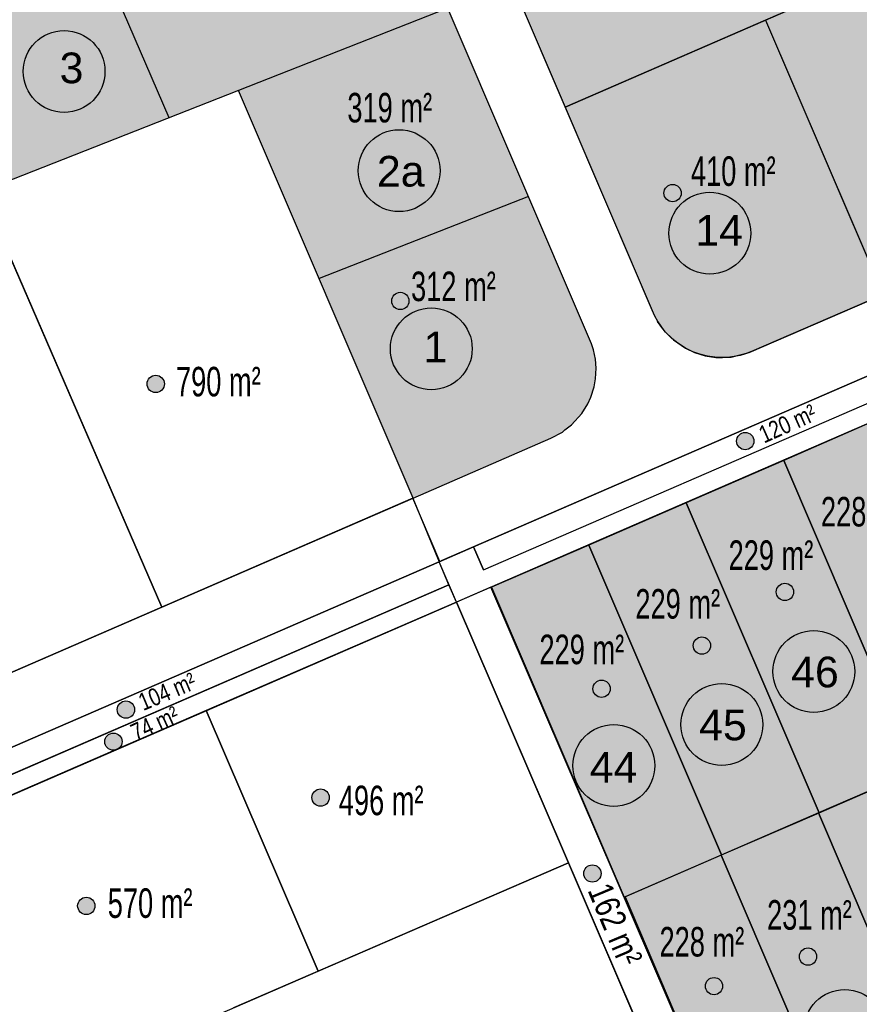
# Model space of a CAD drawing. Extents: x -130 to 463, y -249 to 170.
# Tile 4 of 9: x -11 to 63, y -22 to 64. Entities that reach past the tile are written whole.
import ezdxf
from ezdxf.enums import TextEntityAlignment as Align

# ---------------------------------------------------------------- set-up
doc = ezdxf.new("R2010")
doc.units = 0
doc.header["$MEASUREMENT"] = 0
doc.linetypes.add('AUSGEZOGEN', pattern=[0])
for name, color, linetype in [('Grundstuecke', 7, 'CONTINUOUS'), ('Grundstuecksgroesse', 7, 'CONTINUOUS'), ('Grundstuecksnummer', 7, 'CONTINUOUS'), ('Punkt Blau', 170, 'CONTINUOUS'), ('Punkt Gelb', 50, 'CONTINUOUS'), ('Punkt Orange', 42, 'CONTINUOUS'), ('Punkt Rot', 10, 'CONTINUOUS'), ('Strasse', 7, 'CONTINUOUS'), ('TB_401', 7, 'CONTINUOUS')]:
    doc.layers.add(name, color=color, linetype=linetype)
for name, color, linetype, lineweight in [('Option', 111, 'CONTINUOUS', 25), ('verkaufte Grundstuecke', 11, 'CONTINUOUS', 25), ('zu verkaufen', 51, 'CONTINUOUS', 25)]:
    doc.layers.add(name, color=color, linetype=linetype, lineweight=lineweight)
doc.styles.add('arial', font='ARIAL.TTF')

msp = doc.modelspace()

# ---------------------------------------------------------------- hatches: boundary and pattern name
at = {"layer": 'Option', "linetype": 'Continuous'}
msp.add_hatch(color=256, dxfattribs=at).paths.add_polyline_path([(8.566, 58.2), (15.656, 41.645), (34.089, 48.883), (27.004, 65.439)])
at = {"layer": 'Punkt Blau', "linetype": 'AUSGEZOGEN'}
h = msp.add_hatch(color=256, dxfattribs=at)
h.dxf.hatch_style = 2
h.paths.add_polyline_path([(2.033, 32.372), (2.021, 32.504), (1.987, 32.633), (1.931, 32.753), (1.854, 32.862), (1.761, 32.956), (1.652, 33.032), (1.531, 33.088), (1.403, 33.122), (1.271, 33.134), (1.139, 33.122), (1.01, 33.088), (0.89, 33.032), (0.781, 32.956), (0.687, 32.862), (0.611, 32.753), (0.555, 32.633), (0.521, 32.504), (0.509, 32.372), (0.521, 32.24), (0.555, 32.111), (0.611, 31.991), (0.687, 31.882), (0.781, 31.788), (0.89, 31.712), (1.01, 31.656), (1.139, 31.622), (1.271, 31.61), (1.403, 31.622), (1.531, 31.656), (1.652, 31.712), (1.761, 31.788), (1.854, 31.882), (1.931, 31.991), (1.987, 32.111), (2.021, 32.24)])
h = msp.add_hatch(color=256, dxfattribs=at)
h.dxf.hatch_style = 2
h.paths.add_polyline_path([(16.546, -4.049), (16.535, -3.917), (16.5, -3.789), (16.444, -3.668), (16.368, -3.56), (16.274, -3.466), (16.166, -3.39), (16.045, -3.333), (15.917, -3.299), (15.785, -3.287), (15.652, -3.299), (15.524, -3.333), (15.404, -3.39), (15.295, -3.466), (15.201, -3.56), (15.125, -3.668), (15.069, -3.789), (15.034, -3.917), (15.023, -4.049), (15.034, -4.182), (15.069, -4.31), (15.125, -4.43), (15.201, -4.539), (15.295, -4.633), (15.404, -4.709), (15.524, -4.765), (15.652, -4.799), (15.785, -4.811), (15.917, -4.799), (16.045, -4.765), (16.166, -4.709), (16.274, -4.633), (16.368, -4.539), (16.444, -4.43), (16.5, -4.31), (16.535, -4.182)])
h = msp.add_hatch(color=256, dxfattribs=at)
h.dxf.hatch_style = 2
h.paths.add_polyline_path([(-4.078, -13.585), (-4.09, -13.453), (-4.124, -13.324), (-4.18, -13.204), (-4.256, -13.095), (-4.35, -13.001), (-4.459, -12.925), (-4.579, -12.869), (-4.708, -12.835), (-4.84, -12.823), (-4.972, -12.835), (-5.1, -12.869), (-5.221, -12.925), (-5.33, -13.001), (-5.423, -13.095), (-5.5, -13.204), (-5.556, -13.324), (-5.59, -13.453), (-5.602, -13.585), (-5.59, -13.717), (-5.556, -13.845), (-5.5, -13.966), (-5.423, -14.075), (-5.33, -14.169), (-5.221, -14.245), (-5.1, -14.301), (-4.972, -14.335), (-4.84, -14.347), (-4.708, -14.335), (-4.579, -14.301), (-4.459, -14.245), (-4.35, -14.169), (-4.256, -14.075), (-4.18, -13.966), (-4.124, -13.845), (-4.09, -13.717)])
at = {"layer": 'Punkt Gelb', "linetype": 'AUSGEZOGEN'}
h = msp.add_hatch(color=256, dxfattribs=at)
h.dxf.hatch_style = 2
h.paths.add_polyline_path([(53.937, 27.334), (53.926, 27.467), (53.891, 27.595), (53.835, 27.715), (53.759, 27.824), (53.665, 27.918), (53.556, 27.994), (53.436, 28.05), (53.308, 28.085), (53.176, 28.096), (53.043, 28.085), (52.915, 28.05), (52.795, 27.994), (52.686, 27.918), (52.592, 27.824), (52.516, 27.715), (52.46, 27.595), (52.425, 27.467), (52.414, 27.334), (52.425, 27.202), (52.46, 27.074), (52.516, 26.953), (52.592, 26.845), (52.686, 26.751), (52.795, 26.675), (52.915, 26.618), (53.043, 26.584), (53.176, 26.573), (53.308, 26.584), (53.436, 26.618), (53.556, 26.675), (53.665, 26.751), (53.759, 26.845), (53.835, 26.953), (53.891, 27.074), (53.926, 27.202)])
h = msp.add_hatch(color=256, dxfattribs=at)
h.dxf.hatch_style = 2
h.paths.add_polyline_path([(40.481, -10.734), (40.469, -10.601), (40.435, -10.473), (40.379, -10.353), (40.302, -10.244), (40.208, -10.15), (40.1, -10.074), (39.979, -10.018), (39.851, -9.983), (39.719, -9.972), (39.587, -9.983), (39.458, -10.018), (39.338, -10.074), (39.229, -10.15), (39.135, -10.244), (39.059, -10.353), (39.003, -10.473), (38.969, -10.601), (38.957, -10.734), (38.969, -10.866), (39.003, -10.994), (39.059, -11.115), (39.135, -11.223), (39.229, -11.317), (39.338, -11.393), (39.458, -11.45), (39.587, -11.484), (39.719, -11.495), (39.851, -11.484), (39.979, -11.45), (40.1, -11.393), (40.208, -11.317), (40.302, -11.223), (40.379, -11.115), (40.435, -10.994), (40.469, -10.866)])
at = {"layer": 'Punkt Orange', "linetype": 'AUSGEZOGEN'}
h = msp.add_hatch(color=256, dxfattribs=at)
h.dxf.hatch_style = 2
h.paths.add_polyline_path([(-0.588, 3.694), (-0.6, 3.826), (-0.634, 3.954), (-0.69, 4.075), (-0.766, 4.183), (-0.86, 4.277), (-0.969, 4.354), (-1.089, 4.41), (-1.217, 4.444), (-1.35, 4.456), (-1.482, 4.444), (-1.61, 4.41), (-1.731, 4.354), (-1.839, 4.277), (-1.933, 4.183), (-2.01, 4.075), (-2.066, 3.954), (-2.1, 3.826), (-2.112, 3.694), (-2.1, 3.562), (-2.066, 3.433), (-2.01, 3.313), (-1.933, 3.204), (-1.839, 3.11), (-1.731, 3.034), (-1.61, 2.978), (-1.482, 2.944), (-1.35, 2.932), (-1.217, 2.944), (-1.089, 2.978), (-0.969, 3.034), (-0.86, 3.11), (-0.766, 3.204), (-0.69, 3.313), (-0.634, 3.433), (-0.6, 3.562)])
h = msp.add_hatch(color=256, dxfattribs=at)
h.dxf.hatch_style = 2
h.paths.add_polyline_path([(-1.687, 0.874), (-1.699, 1.007), (-1.733, 1.135), (-1.79, 1.255), (-1.866, 1.364), (-1.96, 1.458), (-2.068, 1.534), (-2.189, 1.59), (-2.317, 1.624), (-2.449, 1.636), (-2.582, 1.624), (-2.71, 1.59), (-2.83, 1.534), (-2.939, 1.458), (-3.033, 1.364), (-3.109, 1.255), (-3.165, 1.135), (-3.199, 1.007), (-3.211, 0.874), (-3.199, 0.742), (-3.165, 0.614), (-3.109, 0.493), (-3.033, 0.385), (-2.939, 0.291), (-2.83, 0.215), (-2.71, 0.158), (-2.582, 0.124), (-2.449, 0.112), (-2.317, 0.124), (-2.189, 0.158), (-2.068, 0.215), (-1.96, 0.291), (-1.866, 0.385), (-1.79, 0.493), (-1.733, 0.614), (-1.699, 0.742)])
at = {"layer": 'Punkt Rot', "linetype": 'AUSGEZOGEN'}
h = msp.add_hatch(color=256, dxfattribs=at)
h.dxf.hatch_style = 2
h.paths.add_polyline_path([(17.379, 54.896), (17.367, 55.028), (17.333, 55.156), (17.277, 55.277), (17.201, 55.385), (17.107, 55.479), (16.998, 55.555), (16.878, 55.612), (16.749, 55.646), (16.617, 55.658), (16.485, 55.646), (16.356, 55.612), (16.236, 55.555), (16.127, 55.479), (16.033, 55.385), (15.957, 55.277), (15.901, 55.156), (15.867, 55.028), (15.855, 54.896), (15.867, 54.763), (15.901, 54.635), (15.957, 54.515), (16.033, 54.406), (16.127, 54.312), (16.236, 54.236), (16.356, 54.18), (16.485, 54.146), (16.617, 54.134), (16.749, 54.146), (16.878, 54.18), (16.998, 54.236), (17.107, 54.312), (17.201, 54.406), (17.277, 54.515), (17.333, 54.635), (17.367, 54.763)])
h = msp.add_hatch(color=256, dxfattribs=at)
h.dxf.hatch_style = 2
h.paths.add_polyline_path([(47.544, 49.167), (47.533, 49.299), (47.498, 49.428), (47.442, 49.548), (47.366, 49.657), (47.272, 49.751), (47.163, 49.827), (47.043, 49.883), (46.915, 49.917), (46.782, 49.929), (46.65, 49.917), (46.522, 49.883), (46.401, 49.827), (46.293, 49.751), (46.199, 49.657), (46.123, 49.548), (46.066, 49.428), (46.032, 49.299), (46.021, 49.167), (46.032, 49.035), (46.066, 48.906), (46.123, 48.786), (46.199, 48.677), (46.293, 48.583), (46.401, 48.507), (46.522, 48.451), (46.65, 48.417), (46.782, 48.405), (46.915, 48.417), (47.043, 48.451), (47.163, 48.507), (47.272, 48.583), (47.366, 48.677), (47.442, 48.786), (47.498, 48.906), (47.533, 49.035)])
h = msp.add_hatch(color=256, dxfattribs=at)
h.dxf.hatch_style = 2
h.paths.add_polyline_path([(23.571, 39.673), (23.559, 39.805), (23.525, 39.933), (23.468, 40.053), (23.392, 40.162), (23.298, 40.256), (23.19, 40.332), (23.069, 40.388), (22.941, 40.423), (22.809, 40.434), (22.676, 40.423), (22.548, 40.388), (22.428, 40.332), (22.319, 40.256), (22.225, 40.162), (22.149, 40.053), (22.093, 39.933), (22.059, 39.805), (22.047, 39.673), (22.059, 39.54), (22.093, 39.412), (22.149, 39.292), (22.225, 39.183), (22.319, 39.089), (22.428, 39.013), (22.548, 38.957), (22.676, 38.922), (22.809, 38.911), (22.941, 38.922), (23.069, 38.957), (23.19, 39.013), (23.298, 39.089), (23.392, 39.183), (23.468, 39.292), (23.525, 39.412), (23.559, 39.54)])
h = msp.add_hatch(color=256, dxfattribs=at)
h.dxf.hatch_style = 2
h.paths.add_polyline_path([(57.432, 14.057), (57.42, 14.189), (57.386, 14.317), (57.33, 14.438), (57.254, 14.546), (57.16, 14.64), (57.051, 14.716), (56.931, 14.773), (56.802, 14.807), (56.67, 14.818), (56.538, 14.807), (56.41, 14.773), (56.289, 14.716), (56.18, 14.64), (56.086, 14.546), (56.01, 14.438), (55.954, 14.317), (55.92, 14.189), (55.908, 14.057), (55.92, 13.924), (55.954, 13.796), (56.01, 13.676), (56.086, 13.567), (56.18, 13.473), (56.289, 13.397), (56.41, 13.341), (56.538, 13.306), (56.67, 13.295), (56.802, 13.306), (56.931, 13.341), (57.051, 13.397), (57.16, 13.473), (57.254, 13.567), (57.33, 13.676), (57.386, 13.796), (57.42, 13.924)])
h = msp.add_hatch(color=256, dxfattribs=at)
h.dxf.hatch_style = 2
h.paths.add_polyline_path([(50.121, 9.335), (50.11, 9.468), (50.075, 9.596), (50.019, 9.716), (49.943, 9.825), (49.849, 9.919), (49.74, 9.995), (49.62, 10.051), (49.492, 10.085), (49.359, 10.097), (49.227, 10.085), (49.099, 10.051), (48.979, 9.995), (48.87, 9.919), (48.776, 9.825), (48.7, 9.716), (48.644, 9.596), (48.609, 9.468), (48.598, 9.335), (48.609, 9.203), (48.644, 9.075), (48.7, 8.954), (48.776, 8.846), (48.87, 8.752), (48.979, 8.676), (49.099, 8.619), (49.227, 8.585), (49.359, 8.573), (49.492, 8.585), (49.62, 8.619), (49.74, 8.676), (49.849, 8.752), (49.943, 8.846), (50.019, 8.954), (50.075, 9.075), (50.11, 9.203)])
h = msp.add_hatch(color=256, dxfattribs=at)
h.dxf.hatch_style = 2
h.paths.add_polyline_path([(41.288, 5.528), (41.276, 5.66), (41.242, 5.788), (41.186, 5.909), (41.109, 6.017), (41.016, 6.111), (40.907, 6.187), (40.786, 6.244), (40.658, 6.278), (40.526, 6.289), (40.394, 6.278), (40.265, 6.244), (40.145, 6.187), (40.036, 6.111), (39.942, 6.017), (39.866, 5.909), (39.81, 5.788), (39.776, 5.66), (39.764, 5.528), (39.776, 5.395), (39.81, 5.267), (39.866, 5.147), (39.942, 5.038), (40.036, 4.944), (40.145, 4.868), (40.265, 4.812), (40.394, 4.777), (40.526, 4.766), (40.658, 4.777), (40.786, 4.812), (40.907, 4.868), (41.016, 4.944), (41.109, 5.038), (41.186, 5.147), (41.242, 5.267), (41.276, 5.395)])
h = msp.add_hatch(color=256, dxfattribs=at)
h.dxf.hatch_style = 2
h.paths.add_polyline_path([(59.465, -18.049), (59.453, -17.917), (59.419, -17.788), (59.363, -17.668), (59.287, -17.559), (59.193, -17.465), (59.084, -17.389), (58.964, -17.333), (58.835, -17.299), (58.703, -17.287), (58.571, -17.299), (58.443, -17.333), (58.322, -17.389), (58.213, -17.465), (58.12, -17.559), (58.043, -17.668), (57.987, -17.788), (57.953, -17.917), (57.941, -18.049), (57.953, -18.181), (57.987, -18.309), (58.043, -18.43), (58.12, -18.539), (58.213, -18.632), (58.322, -18.709), (58.443, -18.765), (58.571, -18.799), (58.703, -18.811), (58.835, -18.799), (58.964, -18.765), (59.084, -18.709), (59.193, -18.632), (59.287, -18.539), (59.363, -18.43), (59.419, -18.309), (59.453, -18.181)])
h = msp.add_hatch(color=256, dxfattribs=at)
h.dxf.hatch_style = 2
h.paths.add_polyline_path([(51.189, -20.651), (51.177, -20.519), (51.143, -20.39), (51.086, -20.27), (51.01, -20.161), (50.916, -20.067), (50.808, -19.991), (50.687, -19.935), (50.559, -19.901), (50.427, -19.889), (50.294, -19.901), (50.166, -19.935), (50.046, -19.991), (49.937, -20.067), (49.843, -20.161), (49.767, -20.27), (49.711, -20.39), (49.677, -20.519), (49.665, -20.651), (49.677, -20.783), (49.711, -20.911), (49.767, -21.032), (49.843, -21.141), (49.937, -21.234), (50.046, -21.311), (50.166, -21.367), (50.294, -21.401), (50.427, -21.413), (50.559, -21.401), (50.687, -21.367), (50.808, -21.311), (50.916, -21.234), (51.01, -21.141), (51.086, -21.032), (51.143, -20.911), (51.177, -20.783)])
at = {"layer": 'verkaufte Grundstuecke', "linetype": 'Continuous'}
for points in [[(69.764, 18.439), (65.084, 29.363), (56.563, 25.625), (68.253, -1.661), (76.789, 2.04), (74.433, 7.539)], [(56.563, 25.625), (47.985, 21.905), (59.674, -5.381), (68.253, -1.661)], [(47.985, 21.905), (39.407, 18.186), (51.096, -9.1), (59.632, -5.399), (59.674, -5.381)], [(39.407, 18.186), (30.828, 14.466), (42.517, -12.82), (51.096, -9.1)], [(68.211, -1.68), (59.632, -5.399), (71.38, -32.821), (79.958, -29.102)], [(59.632, -5.399), (51.054, -9.119), (62.801, -36.541), (71.38, -32.821)], [(51.054, -9.119), (42.593, -12.787), (54.276, -40.237), (62.801, -36.541)]]:
    msp.add_hatch(color=256, dxfattribs=at).paths.add_polyline_path(points)
at = {"layer": 'zu verkaufen', "linetype": 'Continuous'}
for points in [[(48.021, 88.071), (34.533, 82.223), (31.54, 75.807), (33.815, 70.493), (31.793, 69.627), (37.308, 56.75), (57.659, 65.574)], [(6.721, 82.001), (4.867, 82.671), (2.758, 83.011), (0.588, 82.932), (-1.874, 82.302), (-8.008, 79.946), (2.467, 55.805), (8.566, 58.2), (27.004, 65.439), (25.136, 69.803), (24.424, 71.35), (23.642, 72.589), (22.731, 73.684), (21.736, 74.612), (20.461, 75.517), (19.192, 76.181)], [(-8.008, 79.946), (-11.034, 78.785), (-21.288, 65.96), (-14.065, 49.314), (2.467, 55.805)], [(72.631, 72.066), (54.969, 64.408), (65.315, 40.251), (82.977, 47.909)], [(54.969, 64.408), (37.308, 56.75), (45.044, 38.688), (45.462, 37.873), (45.823, 37.337), (46.16, 36.921), (46.717, 36.361), (47.233, 35.945), (47.916, 35.51), (48.549, 35.203), (49.173, 34.977), (49.863, 34.805), (50.512, 34.713), (51.09, 34.686), (51.612, 34.705), (52.188, 34.774), (52.728, 34.887), (53.201, 35.026), (53.736, 35.231), (65.315, 40.251)], [(34.089, 48.883), (15.656, 41.645), (23.937, 22.31), (36.07, 27.584), (37.081, 28.131), (37.292, 28.315), (37.882, 28.754), (38.788, 29.765), (39.305, 30.604), (39.585, 31.219), (39.869, 32.128), (39.994, 32.825), (40.044, 33.745), (39.982, 34.546), (39.816, 35.359), (39.648, 35.892)]]:
    msp.add_hatch(color=256, dxfattribs=at).paths.add_polyline_path(points)

# ---------------------------------------------------------------- linework, layer by layer
at = {"layer": 'Grundstuecke', "linetype": 'Continuous'}
for p, q in [((2.467, 55.805), (-7.991, 79.907)), ((27.004, 65.439), (8.566, 58.2)), ((34.089, 48.883), (15.656, 41.645))]:
    msp.add_line(p, q, dxfattribs=at)
at = {"layer": 'Grundstuecke', "linetype": 'AUSGEZOGEN'}
for points in [[(54.969, 64.408), (65.315, 40.251), (82.977, 47.909), (72.631, 72.066)], [(1.814, 12.717), (23.937, 22.31), (8.566, 58.2), (-14.065, 49.314)], [(56.563, 25.625), (68.253, -1.661), (76.789, 2.04), (65.084, 29.363)], [(47.985, 21.905), (59.674, -5.381), (68.253, -1.661), (56.563, 25.625)], [(39.407, 18.186), (51.096, -9.1), (59.674, -5.381), (47.985, 21.905)], [(30.828, 14.466), (42.517, -12.82), (51.096, -9.1), (39.407, 18.186)], [(5.719, 3.62), (15.58, -19.333), (37.602, -9.785), (27.741, 13.169)], [(-19.252, -7.207), (-10.141, -30.486), (15.58, -19.333), (5.719, 3.62)], [(59.632, -5.399), (71.38, -32.821), (79.958, -29.102), (68.211, -1.68)], [(51.054, -9.119), (62.801, -36.541), (71.38, -32.821), (59.632, -5.399)], [(62.801, -36.541), (51.054, -9.119), (42.593, -12.787), (54.276, -40.237)]]:
    msp.add_3dface(points, dxfattribs=at)
for points, invisible_edges in [([(33.815, 70.493), (31.793, 69.627), (37.308, 56.75)], 12), ([(37.308, 56.75), (57.659, 65.574), (33.815, 70.493)], 14), ([(45.462, 37.873), (54.969, 64.408), (37.308, 56.75)], 13), ([(45.823, 37.337), (45.462, 37.873), (54.969, 64.408)], 14), ([(46.16, 36.921), (45.823, 37.337), (54.969, 64.408)], 14), ([(46.717, 36.361), (46.16, 36.921), (54.969, 64.408)], 14), ([(47.233, 35.945), (46.717, 36.361), (54.969, 64.408)], 14), ([(47.916, 35.51), (47.233, 35.945), (54.969, 64.408)], 14), ([(48.549, 35.203), (47.916, 35.51), (54.969, 64.408)], 14), ([(49.173, 34.977), (48.549, 35.203), (54.969, 64.408)], 14), ([(49.863, 34.805), (49.173, 34.977), (54.969, 64.408)], 14), ([(50.512, 34.713), (49.863, 34.805), (54.969, 64.408)], 14), ([(51.09, 34.686), (50.512, 34.713), (54.969, 64.408)], 14), ([(51.612, 34.705), (51.09, 34.686), (54.969, 64.408)], 14), ([(52.188, 34.774), (51.612, 34.705), (54.969, 64.408)], 14), ([(52.728, 34.887), (52.188, 34.774), (54.969, 64.408)], 14), ([(53.201, 35.026), (52.728, 34.887), (54.969, 64.408)], 14), ([(65.315, 40.251), (53.201, 35.026), (54.969, 64.408)], 3), ([(37.308, 56.75), (45.044, 38.688), (45.462, 37.873)], 12), ([(-16.318, 4.856), (1.814, 12.717), (-14.065, 49.314)], 12), ([(53.736, 35.231), (53.201, 35.026), (65.315, 40.251)], 2), ([(47.339, -32.451), (37.602, -9.785), (8.134, -22.562)], 12)]:
    msp.add_3dface(points, dxfattribs=dict(at, invisible_edges=invisible_edges))
at = {"layer": 'Grundstuecksnummer', "linetype": 'AUSGEZOGEN'}
for centre in [(-6.796, 59.881), (22.702, 51.146), (50.056, 45.641), (25.536, 35.464), (59.214, 7.051), (51.113, 2.384), (41.603, -1.226), (61.943, -24.56)]:
    msp.add_circle(centre, 3.6, dxfattribs=at)
at = {"layer": 'Punkt Blau', "linetype": 'AUSGEZOGEN'}
for centre in [(1.271, 32.372), (15.785, -4.049), (-4.84, -13.585)]:
    msp.add_circle(centre, 0.762, dxfattribs=at)
at = {"layer": 'Punkt Gelb', "linetype": 'AUSGEZOGEN'}
for centre in [(53.176, 27.334), (39.719, -10.734)]:
    msp.add_circle(centre, 0.762, dxfattribs=at)
at = {"layer": 'Punkt Orange', "linetype": 'AUSGEZOGEN'}
for centre in [(-1.35, 3.694), (-2.449, 0.874)]:
    msp.add_circle(centre, 0.762, dxfattribs=at)
at = {"layer": 'Punkt Rot', "linetype": 'AUSGEZOGEN'}
for centre in [(46.782, 49.167), (22.809, 39.673), (56.67, 14.057), (49.359, 9.335), (40.526, 5.528), (58.703, -18.049), (50.427, -20.651)]:
    msp.add_circle(centre, 0.762, dxfattribs=at)
at = {"layer": 'Strasse', "linetype": 'AUSGEZOGEN'}
for points, invisible_edges in [([(27.287, 82.525), (28.032, 83.265), (39.816, 35.359)], 14), ([(26.438, 81.952), (27.287, 82.525), (39.816, 35.359)], 14), ([(25.136, 69.803), (21.069, 81.982), (39.648, 35.892)], 3), ([(21.069, 81.982), (22.124, 81.539), (39.648, 35.892)], 14), ([(22.124, 81.539), (22.788, 81.371), (39.648, 35.892)], 14), ([(24.902, 81.389), (25.827, 81.665), (39.648, 35.892)], 14), ([(25.827, 81.665), (26.438, 81.952), (39.816, 35.359)], 14), ([(39.648, 35.892), (25.827, 81.665), (39.816, 35.359)], 3), ([(22.788, 81.371), (23.492, 81.286), (39.648, 35.892)], 14), ([(23.492, 81.286), (24.124, 81.287), (39.648, 35.892)], 14), ([(24.124, 81.287), (24.902, 81.389), (39.648, 35.892)], 14), ([(31.793, 69.627), (45.17, 38.411), (39.816, 35.359)], 14), ([(98.752, 54.749), (117.556, 57.208), (53.522, 35.138)], 3), ([(117.556, 57.208), (104.788, 51.671), (53.522, 35.138)], 14), ([(104.788, 51.671), (105.663, 49.653), (53.522, 35.138)], 14), ([(105.663, 49.653), (100.617, 47.465), (53.522, 35.138)], 14), ([(53.522, 35.138), (100.617, 47.465), (51.939, 34.717)], 3), ([(87.447, 43.253), (88.915, 43.696), (30.118, 15.998)], 14), ([(88.915, 43.696), (30.118, 15.998), (90.863, 42.337)], 13), ([(88.915, 43.696), (87.447, 43.253), (51.939, 34.717)], 14), ([(87.447, 43.253), (26.393, 16.781), (51.939, 34.717)], 14), ([(29.249, 18.019), (87.447, 43.253), (30.118, 15.998)], 2), ([(30.118, 15.998), (90.863, 42.337), (91.513, 40.82)], 14), ([(27.741, 13.169), (30.118, 15.998), (91.513, 40.82)], 3), ([(45.17, 38.411), (45.487, 37.831), (39.816, 35.359)], 14), ([(45.487, 37.831), (46.02, 37.085), (39.816, 35.359)], 14), ([(46.848, 36.247), (26.393, 16.781), (46.02, 37.085)], 3), ([(38.788, 29.765), (46.02, 37.085), (37.882, 28.754)], 3), ([(39.305, 30.604), (46.02, 37.085), (38.788, 29.765)], 3), ([(39.585, 31.219), (46.02, 37.085), (39.305, 30.604)], 3), ([(39.869, 32.128), (46.02, 37.085), (39.585, 31.219)], 3), ([(39.816, 35.359), (46.02, 37.085), (39.982, 34.546)], 3), ([(39.994, 32.825), (46.02, 37.085), (39.869, 32.128)], 3), ([(39.982, 34.546), (46.02, 37.085), (40.044, 33.745)], 3), ([(40.044, 33.745), (46.02, 37.085), (39.994, 32.825)], 3), ([(47.908, 35.515), (26.393, 16.781), (46.848, 36.247)], 3), ([(48.695, 35.144), (26.393, 16.781), (47.908, 35.515)], 3), ([(49.642, 34.851), (26.393, 16.781), (48.695, 35.144)], 3), ([(50.587, 34.707), (26.393, 16.781), (49.642, 34.851)], 3), ([(51.939, 34.717), (26.393, 16.781), (51.189, 34.686)], 3), ([(51.189, 34.686), (26.393, 16.781), (50.587, 34.707)], 3), ([(37.292, 28.315), (37.882, 28.754), (26.295, 16.738)], 14), ([(37.081, 28.131), (37.292, 28.315), (26.295, 16.738)], 14), ([(36.07, 27.584), (37.081, 28.131), (26.295, 16.738)], 14), ([(23.937, 22.31), (36.07, 27.584), (26.295, 16.738)], 14), ([(-42.927, -11.77), (-68.944, -21.268), (23.923, 22.304)], 14), ([(-17.611, -1.441), (-20.999, -2.744), (23.923, 22.304)], 14), ([(-16.434, 4.805), (-19.539, 2.578), (23.923, 22.304)], 2), ([(26.222, 16.706), (-17.611, -1.441), (23.923, 22.304)], 3), ([(23.923, 22.304), (23.937, 22.31), (26.295, 16.738)], 14), ([(23.923, 22.304), (23.923, 22.304), (26.295, 16.738)], 2), ([(26.222, 16.706), (29.249, 18.019), (27.741, 13.169)], 2), ([(29.249, 18.019), (30.118, 15.998), (27.741, 13.169)], 14), ([(-13.911, -0.695), (26.222, 16.706), (-23, -6.822)], 14), ([(26.222, 16.706), (-23, -6.822), (-19.819, -5.658)], 13), ([(-19.819, -5.658), (27.09, 14.685), (26.222, 16.706)], 12), ([(-13.911, -0.695), (-17.611, -1.441), (26.222, 16.706)], 2), ([(26.333, 16.729), (26.295, 16.738), (26.393, 16.781)], 13), ([(26.345, 16.726), (26.333, 16.729), (26.393, 16.781)], 14), ([(26.393, 16.781), (26.373, 16.737), (26.333, 16.729)], 13), ([(26.373, 16.737), (26.345, 16.726), (26.393, 16.781)], 14), ([(27.09, 14.685), (-19.326, -5.441), (-19.252, -7.207)], 14), ([(-19.252, -7.207), (27.741, 13.169), (27.09, 14.685)], 12)]:
    msp.add_3dface(points, dxfattribs=dict(at, invisible_edges=invisible_edges))
msp.add_3dface([(27.741, 13.169), (51.248, -41.55), (54.276, -40.237), (30.769, 14.482)], dxfattribs=at)
at = {"layer": 'TB_401', "color": 7, "linetype": 'AUSGEZOGEN', "invisible_edges": 15}
for points in [[(28.032, 83.265), (31.793, 69.627), (39.816, 35.359)], [(100.617, 47.465), (88.915, 43.696), (51.939, 34.717)], [(37.882, 28.754), (46.02, 37.085), (26.295, 16.738)], [(46.02, 37.085), (26.333, 16.729), (26.295, 16.738)], [(26.393, 16.781), (26.333, 16.729), (46.02, 37.085)], [(-68.944, -21.268), (23.923, 22.304), (-19.539, 2.578)], [(-20.999, -2.744), (-42.927, -11.77), (23.923, 22.304)]]:
    msp.add_3dface(points, dxfattribs=at)

# ---------------------------------------------------------------- texts
at = {"layer": 'Grundstuecksgroesse', "linetype": 'AUSGEZOGEN', "style": 'arial', "width": 0.66017}
for s, p, p2 in [('319 m²', (18.143, 55.393), (25.606, 55.393)), ('410 m²', (48.392, 49.804), (55.855, 49.804)), ('312 m²', (23.752, 39.662), (31.215, 39.662)), ('790 m²', (3.053, 31.272), (10.515, 31.272)), ('228 m²', (59.84, 19.82), (67.303, 19.82)), ('229 m²', (51.71, 15.996), (59.173, 15.996)), ('229 m²', (43.503, 11.708), (50.966, 11.708)), ('229 m²', (35.056, 7.696), (42.519, 7.696)), ('496 m²', (17.39, -5.599), (24.853, -5.599)), ('570 m²', (-2.954, -14.641), (4.509, -14.641)), ('231 m²', (55.098, -15.679), (62.561, -15.679)), ('228 m²', (45.629, -18.042), (53.092, -18.042))]:
    msp.add_text(s, height=2.6, dxfattribs=at).set_placement(p, p2, align=Align.FIT)
at = {"layer": 'Grundstuecksnummer', "linetype": 'AUSGEZOGEN', "style": 'arial'}
for s, p, p2 in [('3', (-7.191, 58.844), (-5.094, 58.844)), ('14', (48.783, 44.541), (52.978, 44.541)), ('1', (24.845, 34.279), (26.943, 34.279)), ('46', (57.217, 5.659), (61.412, 5.659)), ('45', (49.116, 0.993), (53.311, 0.993)), ('44', (39.484, -2.739), (43.68, -2.739))]:
    msp.add_text(s, height=2.7, dxfattribs=at).set_placement(p, p2, align=Align.ALIGNED)
msp.add_text('2a', height=2.7, dxfattribs=at).set_placement((22.845, 51.096), align=Align.MIDDLE)
at = {"layer": 'Strasse', "linetype": 'AUSGEZOGEN', "style": 'arial'}
for s, height, rotation, width, p, p2 in [('120 m²', 1.54, 23.98554, 0.7802, (54.825, 27.113), (59.598, 29.237)), ('104 m²', 1.54, 22.91585, 0.7802, (0.17, 3.563), (4.982, 5.598)), ('74 m²', 1.54, 24.24189, 0.789397, (-0.474, 0.883), (3.485, 2.665)), ('162 m²', 2.2, 292.79424, 0.7802, (39.268, -12.203), (42.159, -19.083))]:
    msp.add_text(s, height=height, rotation=rotation, dxfattribs=dict(at, width=width)).set_placement(p, p2, align=Align.FIT)

doc.saveas('drawing.dxf')
